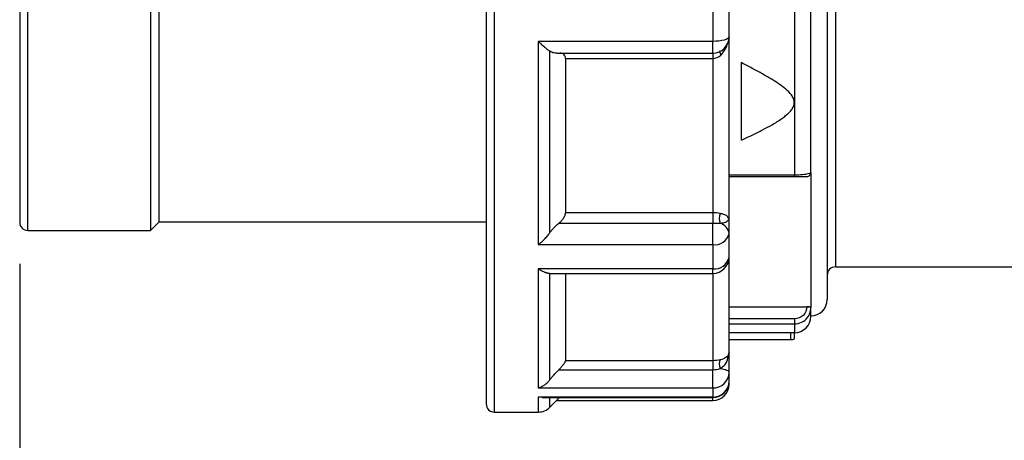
# Model space of a CAD drawing. Header units: inches. Extents: x 0 to 44, y 0 to 34.
# Tile 4 of 18: x 16.9 to 21.7, y 17.4 to 19.4. Entities that reach past the tile are written whole.
import ezdxf

# ---------------------------------------------------------------- set-up
doc = ezdxf.new("R2010")
doc.units = ezdxf.units.IN
doc.header["$LTSCALE"] = 4
doc.header["$MEASUREMENT"] = 0
doc.linetypes.add('SLD-Solid', pattern=[0])
doc.layers.add('DIMENSIONS', color=140, linetype='SLD-Solid', lineweight=25)
doc.styles.add('SLDTEXTSTYLE0', font='GOTHIC.TTF', dxfattribs={"width": 0.913})
doc.dimstyles.new('SLDDIMSTYLE1', dxfattribs={"dimtxt": 0.5, "dimasz": 0.6, "dimexe": 0, "dimexo": 0.0625, "dimgap": 0.125, "dimtad": 0, "dimtih": 1, "dimtoh": 1, "dimrnd": 1e-09, "dimzin": 4, "dimdsep": 46, "dimtxsty": 'SLDTEXTSTYLE0', "dimsah": 1, "dimcen": 0.09, "dimadec": 0, "dimazin": 1, "dimtfac": 1, "dimtofl": 0, "dimtmove": 0, "dimatfit": 3, "dimfxl": 0, "dimfrac": 2, "dimtolj": 1, "dimtzin": 12, "dimarcsym": 0})
doc.dimstyles.new('SLDDIMSTYLE2', dxfattribs={"dimtxt": 0.5, "dimasz": 0.6, "dimexe": 0, "dimexo": 0.0625, "dimgap": 0.125, "dimtad": 0, "dimtih": 1, "dimtoh": 1, "dimrnd": 1e-09, "dimzin": 12, "dimdsep": 46, "dimtxsty": 'SLDTEXTSTYLE0', "dimsah": 1, "dimcen": 0.09, "dimadec": 0, "dimazin": 3, "dimtfac": 1, "dimtofl": 0, "dimtmove": 0, "dimatfit": 3, "dimfxl": 0, "dimfrac": 2, "dimtolj": 1, "dimtzin": 12, "dimarcsym": 0})

# ---------------------------------------------------------------- blocks, each defined once
blk = doc.blocks.new('_D_1')
at = {"layer": 'DIMENSIONS'}
for p, q in [((16.922, 18.243), (16.922, 15.3313)), ((23.6248, 18.058), (23.6248, 15.3313)), ((16.922, 15.8313), (18.8513, 15.8313)), ((19.4422, 15.8275), (19.2898, 15.8275)), ((19.2898, 15.8275), (19.2898, 15.0337)), ((21.1047, 15.8275), (21.257, 15.8275)), ((21.257, 15.8275), (21.257, 15.0337)), ((23.6248, 15.8313), (21.6956, 15.8313)), ((19.2898, 15.0337), (19.4422, 15.0337)), ((21.257, 15.0337), (21.1047, 15.0337))]:
    blk.add_line(p, q, dxfattribs=at)
for points in [[(16.922, 15.8313), (17.522, 15.7113), (17.522, 15.9513)], [(23.6248, 15.8313), (23.0248, 15.9513), (23.0248, 15.7113)]]:
    blk.add_solid(points, dxfattribs=at)
at = {"layer": 'DIMENSIONS', "char_height": 0.5, "attachment_point": 1, "style": 'SLDTEXTSTYLE0'}
for s, insert in [('6.70', (19.6269, 16.5677)), ('170.3', (19.4422, 15.6724))]:
    blk.add_mtext(s, dxfattribs=dict(at, insert=insert))
blk = doc.blocks.new('_D_2')
at = {"layer": 'DIMENSIONS'}
for p, q in [((16.922, 18.243), (16.922, 12.9351)), ((29.0382, 18.062), (29.0382, 12.9351)), ((16.922, 13.4351), (21.558, 13.4351)), ((22.1489, 13.4313), (21.9965, 13.4313)), ((21.9965, 13.4313), (21.9965, 12.6375)), ((23.8114, 13.4313), (23.9637, 13.4313)), ((23.9637, 13.4313), (23.9637, 12.6375)), ((29.0382, 13.4351), (24.4022, 13.4351)), ((21.9965, 12.6375), (22.1489, 12.6375)), ((23.9637, 12.6375), (23.8114, 12.6375))]:
    blk.add_line(p, q, dxfattribs=at)
for points in [[(16.922, 13.4351), (17.522, 13.3151), (17.522, 13.5551)], [(29.0382, 13.4351), (28.4382, 13.5551), (28.4382, 13.3151)]]:
    blk.add_solid(points, dxfattribs=at)
at = {"layer": 'DIMENSIONS', "char_height": 0.5, "attachment_point": 1, "style": 'SLDTEXTSTYLE0'}
for s, insert in [('12.12', (22.1489, 14.1715)), ('307.8', (22.1489, 13.2762))]:
    blk.add_mtext(s, dxfattribs=dict(at, insert=insert))

msp = doc.modelspace()

# ---------------------------------------------------------------- linework, layer by layer
for p, q in [((16.9614, 18.4036), (16.9614, 21.5888)), ((16.922, 21.5527), (16.922, 18.443)), ((20.6523, 21.4787), (20.6523, 18.6701)), ((20.7311, 18.6826), (20.7311, 21.3379)), ((20.8098, 21.1774), (20.8098, 18.071)), ((20.8492, 20.7551), (20.8492, 18.2284)), ((17.552, 20.0001), (17.552, 18.4036)), ((17.5933, 18.445), (17.5933, 20.0001)), ((19.1681, 20.0001), (19.1681, 17.569)), ((19.2075, 17.5296), (19.2075, 20.0001)), ((20.3374, 19.3354), (20.3374, 19.4881)), ((20.2586, 19.4712), (20.2586, 19.3135)), ((20.2586, 19.3135), (19.4189, 19.3135)), ((19.4189, 19.3135), (19.4189, 18.3355)), ((20.2586, 19.2567), (20.2586, 19.3135)), ((20.3374, 18.4581), (20.3374, 19.3354)), ((19.4746, 18.393), (19.4746, 19.266)), ((19.5075, 19.2567), (20.2586, 19.2567)), ((19.5499, 19.2312), (19.5499, 18.4885)), ((19.5499, 19.2312), (20.2586, 19.2312)), ((20.2586, 19.2312), (20.2586, 18.4885)), ((20.3964, 18.838), (20.3964, 19.2112)), ((20.3964, 18.838), (20.4106, 18.8446)), ((20.7311, 18.6826), (20.7311, 18.0323)), ((20.6523, 18.6701), (20.3374, 18.6701)), ((20.3374, 18.6629), (20.6523, 18.6629)), ((20.2586, 18.4885), (19.5499, 18.4885)), ((17.552, 18.4036), (17.5933, 18.445)), ((17.5933, 18.445), (19.1681, 18.445)), ((20.3374, 18.4581), (20.3348, 18.462)), ((20.3348, 18.4552), (20.3374, 18.4581)), ((20.3374, 18.3885), (20.3374, 18.4581)), ((16.9614, 18.4036), (17.552, 18.4036)), ((19.5177, 18.4385), (20.2586, 18.4385)), ((20.2586, 18.3355), (20.2586, 18.4385)), ((20.3374, 18.2757), (20.3374, 18.3885)), ((19.4189, 18.3355), (20.2586, 18.3355)), ((20.2586, 18.3355), (20.2586, 18.2189)), ((20.3374, 17.8159), (20.3374, 18.2757)), ((20.2586, 18.2189), (19.4189, 18.2189)), ((19.4189, 18.2189), (19.4189, 17.6458)), ((20.2586, 18.197), (20.2586, 18.2189)), ((20.8492, 18.2284), (21.9516, 18.2284)), ((19.4744, 18.197), (20.2586, 18.197)), ((19.4746, 17.6854), (19.4746, 18.197)), ((19.5499, 18.197), (19.5499, 17.777)), ((20.2586, 18.197), (20.2586, 17.777)), ((20.3374, 18.0364), (20.7114, 18.0364)), ((20.7114, 18.0364), (20.7114, 18.0355)), ((20.7311, 18.0304), (20.7311, 18.0323)), ((20.7311, 17.9902), (20.7311, 18.0304)), ((20.6523, 17.9784), (20.3374, 17.9784)), ((20.3374, 17.954), (20.6523, 17.954)), ((20.6523, 17.954), (20.6523, 17.9119)), ((20.3374, 17.912), (20.6327, 17.912)), ((20.3374, 17.8784), (20.6327, 17.8784)), ((20.6327, 17.912), (20.6327, 17.8784)), ((20.2586, 17.777), (19.5499, 17.777)), ((20.3347, 17.8048), (20.3374, 17.8159)), ((20.3374, 17.7208), (20.3374, 17.8159)), ((19.5177, 17.7336), (20.2586, 17.7336)), ((20.2586, 17.6458), (20.2586, 17.7336)), ((20.3374, 17.678), (20.3374, 17.7208)), ((19.4189, 17.6458), (20.2586, 17.6458)), ((20.2586, 17.6458), (20.2586, 17.6016)), ((20.3374, 17.6638), (20.3374, 17.678)), ((20.2586, 17.6016), (19.4189, 17.6016)), ((19.4373, 17.6007), (19.4189, 17.6016)), ((19.4189, 17.6016), (19.4189, 17.5296)), ((19.4373, 17.5993), (20.2586, 17.5993)), ((19.4746, 17.5527), (19.5212, 17.5993)), ((19.4746, 17.5527), (19.4746, 17.5993)), ((20.2586, 17.5993), (20.2586, 17.6016)), ((20.2586, 17.5851), (20.2586, 17.5993)), ((19.507, 17.5851), (20.2586, 17.5851)), ((19.2075, 17.5296), (19.4189, 17.5296))]:
    msp.add_line(p, q)
at = {"flags": 128}
for points in [[(20.3374, 19.3354), (20.3359, 19.3311), (20.3314, 19.327), (20.3241, 19.3232), (20.3143, 19.3199), (20.3024, 19.3172), (20.2888, 19.3152), (20.274, 19.3139), (20.2586, 19.3135)], [(20.2941, 17.739), (20.3034, 17.7376), (20.3119, 17.7358), (20.3194, 17.7338), (20.3257, 17.7315), (20.3307, 17.729), (20.3344, 17.7263), (20.3366, 17.7236), (20.3374, 17.7208)], [(20.335, 17.6588), (20.3366, 17.661), (20.3374, 17.6638)]]:
    msp.add_lwpolyline(points, dxfattribs=at)
for centre, radius, start, end in [((20.2586, 19.3354), 0.0787, 270, 360), ((16.9614, 18.443), 0.0394, 180, 270), ((20.2803, 18.3825), 0.0574, 6.028, 76.1089), ((20.2694, 18.4045), 0.0698, 261.1474, 346.7976), ((20.2586, 18.2757), 0.0787, 270, 360), ((20.2681, 18.2888), 0.0705, 262.2966, 349.2851), ((20.8492, 18.1891), 0.0394, 90, 180), ((20.7311, 18.071), 0.0787, 270, 0), ((20.6523, 17.9902), 0.0787, 270, 0), ((20.6327, 17.9257), 0.0472, 270, 295.5794), ((20.2605, 17.7227), 0.077, 268.6543, 358.5879), ((20.2586, 17.678), 0.0787, 270, 0), ((20.2598, 17.6792), 0.0776, 269.1656, 359.1405), ((20.2586, 17.6638), 0.0787, 270, 360), ((19.2075, 17.569), 0.0394, 180, 270), ((19.4189, 17.6084), 0.0787, 270, 315)]:
    msp.add_arc(centre, radius, start, end)
for points, knots in [([(19.4746, 19.266), (19.4735, 19.2668), (19.471, 19.2685), (19.4671, 19.2713), (19.4629, 19.2746), (19.4583, 19.2782), (19.4533, 19.2823), (19.4476, 19.2871), (19.4411, 19.2928), (19.4342, 19.299), (19.4267, 19.306), (19.4218, 19.3107), (19.4189, 19.3135)], [0, 0, 0, 0, 0.072276, 0.148885, 0.22988, 0.315305, 0.4052, 0.499597, 0.616935, 0.749672, 0.853773, 1, 1, 1, 1]), ([(20.2977, 19.2472), (20.3035, 19.2541), (20.3166, 19.2694), (20.3268, 19.2891), (20.3285, 19.3013), (20.3287, 19.3028)], [0, 0, 0, 0, 0.415851, 0.930008, 1, 1, 1, 1]), ([(19.5075, 19.2576), (19.5032, 19.2574), (19.4914, 19.2569), (19.4812, 19.2625), (19.4746, 19.266)], [0, 0, 0, 0, 0.3638444, 1, 1, 1, 1]), ([(19.5499, 19.2312), (19.5497, 19.2336), (19.5494, 19.2385), (19.5462, 19.2468), (19.5394, 19.2539), (19.5308, 19.2576), (19.5249, 19.2574), (19.5228, 19.2573)], [0, 0, 0, 0, 0.137594, 0.278886, 0.558538, 0.84086, 1, 1, 1, 1]), ([(20.2586, 19.2572), (20.2586, 19.2573), (20.2586, 19.2574), (20.2586, 19.2525), (20.2586, 19.2436), (20.2586, 19.2353), (20.2586, 19.2312)], [0, 0, 0, 0, 0.166927, 0.444618, 0.722309, 1, 1, 1, 1]), ([(20.2947, 19.2683), (20.2945, 19.2682), (20.2931, 19.2678), (20.2927, 19.2639), (20.2937, 19.2569), (20.2964, 19.2505), (20.2977, 19.2472)], [0, 0, 0, 0, 0.046202, 0.364072, 0.681943, 1, 1, 1, 1]), ([(20.4105, 18.8447), (20.4233, 18.8506), (20.453, 18.8645), (20.4978, 18.8869), (20.538, 18.9087), (20.5688, 18.9271), (20.5907, 18.9415), (20.6095, 18.9555), (20.6252, 18.9692), (20.6385, 18.9839), (20.6486, 19.0004), (20.6529, 19.0195), (20.6494, 19.0354), (20.6435, 19.0473), (20.6325, 19.0637), (20.6114, 19.0839), (20.5793, 19.1078), (20.542, 19.1318), (20.4978, 19.1574), (20.4483, 19.1843), (20.414, 19.2021), (20.3964, 19.2112)], [0, 0, 0, 0, 0.06613, 0.153174, 0.234767, 0.280932, 0.322286, 0.359032, 0.39261, 0.422334, 0.455735, 0.487892, 0.52005, 0.536145, 0.553515, 0.616712, 0.673528, 0.740958, 0.822548, 0.909594, 1, 1, 1, 1]), ([(20.7311, 18.6826), (20.7311, 18.6793), (20.721, 18.675), (20.6862, 18.671), (20.666, 18.6701), (20.6523, 18.6701)], [0, 0, 0, 0, 0.1556874, 0.1946092, 0.2724529, 0.2724529, 0.2724529, 0.2724529]), ([(20.7104, 18.6629), (20.7126, 18.6632), (20.7173, 18.6636), (20.7235, 18.6669), (20.7285, 18.672), (20.73, 18.6765), (20.7307, 18.6788)], [0, 0, 0, 0, 0.2349823, 0.4804056, 0.7354418, 1, 1, 1, 1]), ([(20.6523, 18.6629), (20.6613, 18.6629), (20.6701, 18.6629), (20.6855, 18.6629), (20.6918, 18.6629), (20.7068, 18.6629), (20.7114, 18.6629), (20.7114, 18.6629)], [0, 0, 0, 0, 0.25, 0.25, 0.5, 0.5, 1, 1, 1, 1]), ([(19.5177, 18.4385), (19.5191, 18.4395), (19.5216, 18.4416), (19.5254, 18.4451), (19.5297, 18.4494), (19.5344, 18.4546), (19.5393, 18.4611), (19.5435, 18.4679), (19.5464, 18.4738), (19.5482, 18.4785), (19.5491, 18.4821), (19.5498, 18.4855), (19.5498, 18.4875), (19.5499, 18.4885)], [0, 0, 0, 0, 0.0870058, 0.1721067, 0.2558061, 0.3837719, 0.5054848, 0.6331308, 0.7533946, 0.8161608, 0.8783106, 0.9399284, 1, 1, 1, 1]), ([(20.3348, 18.462), (20.3333, 18.4658), (20.3308, 18.4722), (20.315, 18.4804), (20.3005, 18.484), (20.2941, 18.4856)], [0, 0, 0, 0, 0.444561, 0.752418, 1, 1, 1, 1]), ([(20.2941, 18.4382), (20.301, 18.4394), (20.3154, 18.4419), (20.3309, 18.4476), (20.3333, 18.4523), (20.3348, 18.4552)], [0, 0, 0, 0, 0.267765, 0.555741, 1, 1, 1, 1]), ([(19.4189, 18.3355), (19.4205, 18.3366), (19.4234, 18.3388), (19.4273, 18.3421), (19.4307, 18.3449), (19.4353, 18.3489), (19.4411, 18.3542), (19.4485, 18.3616), (19.4558, 18.3693), (19.4628, 18.3775), (19.4691, 18.3853), (19.4728, 18.3905), (19.4746, 18.393)], [0, 0, 0, 0, 0.078387, 0.146246, 0.203576, 0.250377, 0.383097, 0.500463, 0.640345, 0.77014, 0.889972, 1, 1, 1, 1]), ([(19.4746, 18.393), (19.4758, 18.3947), (19.4783, 18.3981), (19.4821, 18.4031), (19.4862, 18.4081), (19.4904, 18.4129), (19.4957, 18.4187), (19.5022, 18.4251), (19.5099, 18.4321), (19.5151, 18.4363), (19.5177, 18.4385)], [0, 0, 0, 0, 0.094901, 0.19129, 0.289481, 0.389769, 0.492428, 0.659191, 0.828044, 1, 1, 1, 1]), ([(19.4746, 18.197), (19.4735, 18.197), (19.471, 18.1969), (19.4671, 18.1973), (19.4629, 18.198), (19.4583, 18.1991), (19.4533, 18.2006), (19.4476, 18.2027), (19.4411, 18.2056), (19.4342, 18.2092), (19.4267, 18.2136), (19.4218, 18.217), (19.4189, 18.2189)], [0, 0, 0, 0, 0.072277, 0.148886, 0.229881, 0.315307, 0.405203, 0.4996, 0.616937, 0.749674, 0.853774, 1, 1, 1, 1]), ([(20.7114, 18.0355), (20.7114, 18.0207), (20.705, 18.0056), (20.6831, 17.9846), (20.6677, 17.9784), (20.6523, 17.9784)], [0, 0, 0, 0, 0.5, 0.5, 1, 1, 1, 1]), ([(20.6523, 17.954), (20.6758, 17.954), (20.7166, 17.9731), (20.7311, 18.0134), (20.7311, 18.0304)], [0, 0, 0, 0, 0.1340718, 0.2346257, 0.2346257, 0.2346257, 0.2346257]), ([(20.7311, 18.0323), (20.7311, 18.0325), (20.731, 18.0328), (20.7305, 18.0333), (20.7298, 18.0338), (20.7289, 18.0342), (20.7278, 18.0346), (20.7266, 18.0349), (20.7258, 18.0351), (20.7241, 18.0354), (20.7213, 18.0359), (20.7165, 18.0363), (20.7131, 18.0363), (20.7114, 18.0364)], [0, 0, 0, 0, 0.083303, 0.162677, 0.238122, 0.309638, 0.377225, 0.440882, 0.500611, 0.500863, 0.670269, 0.83664, 1, 1, 1, 1]), ([(20.6327, 17.912), (20.634, 17.912), (20.6368, 17.912), (20.6408, 17.912), (20.6448, 17.912), (20.6486, 17.9119), (20.6511, 17.9119), (20.6523, 17.9119)], [0, 0, 0, 0, 0.202073, 0.401453, 0.599788, 0.79875, 1, 1, 1, 1]), ([(20.653, 17.8831), (20.653, 17.8835), (20.653, 17.8842), (20.6529, 17.8903), (20.6526, 17.8994), (20.6525, 17.9076), (20.6523, 17.9119)], [0, 0, 0, 0, 0.250207, 0.492434, 0.73403, 1, 1, 1, 1]), ([(19.5177, 17.7336), (19.5191, 17.735), (19.5216, 17.7376), (19.5254, 17.7416), (19.5297, 17.7463), (19.5344, 17.7517), (19.5393, 17.7577), (19.5435, 17.7635), (19.5464, 17.7681), (19.5482, 17.7713), (19.5491, 17.7735), (19.5498, 17.7755), (19.5498, 17.7765), (19.5499, 17.777)], [0, 0, 0, 0, 0.0870058, 0.1721067, 0.2558061, 0.3837719, 0.5054848, 0.6331308, 0.7533946, 0.8161608, 0.8783106, 0.9399284, 1, 1, 1, 1]), ([(20.3374, 17.8159), (20.3374, 17.8158), (20.3374, 17.8158), (20.3374, 17.8103), (20.3341, 17.8023), (20.3202, 17.7901), (20.306, 17.784), (20.2941, 17.7811)], [-0.0009931, -0.0009931, -0.0009931, -0.0009931, 0, 0, 0.1658619, 0.2487929, 0.4146548, 0.4146548, 0.4146548, 0.4146548]), ([(20.2941, 17.739), (20.301, 17.7437), (20.3154, 17.7536), (20.3309, 17.7761), (20.3333, 17.794), (20.3347, 17.8048)], [0, 0, 0, 0, 0.268472, 0.55721, 1, 1, 1, 1]), ([(19.4746, 17.6854), (19.4758, 17.6869), (19.4783, 17.69), (19.4821, 17.6947), (19.4862, 17.6995), (19.4904, 17.7045), (19.4957, 17.7105), (19.5022, 17.7176), (19.5099, 17.7257), (19.5151, 17.731), (19.5177, 17.7336)], [0, 0, 0, 0, 0.094901, 0.19129, 0.289481, 0.389769, 0.492428, 0.659191, 0.828044, 1, 1, 1, 1]), ([(19.4189, 17.6458), (19.4205, 17.6463), (19.4234, 17.6472), (19.4273, 17.6488), (19.4307, 17.6502), (19.4353, 17.6524), (19.4411, 17.6556), (19.4485, 17.6604), (19.4558, 17.6659), (19.4628, 17.6722), (19.4691, 17.6786), (19.4728, 17.6832), (19.4746, 17.6854)], [0, 0, 0, 0, 0.078387, 0.146247, 0.203577, 0.250379, 0.3831, 0.500466, 0.640347, 0.770141, 0.889972, 1, 1, 1, 1])]:
    msp.add_open_spline(points, degree=3, knots=knots)
for points in [[(20.2586, 19.2312), (20.2727, 19.2312), (20.2867, 19.237), (20.2977, 19.2472)], [(20.7114, 18.6629), (20.7166, 18.6629), (20.7268, 18.6672), (20.7311, 18.6775), (20.7311, 18.6826)], [(20.6523, 18.6629), (20.6523, 18.6629), (20.6523, 18.6656), (20.6523, 18.6701)], [(20.2941, 18.4856), (20.2837, 18.4877), (20.2712, 18.4885), (20.2586, 18.4885)], [(20.2586, 18.4885), (20.2586, 18.4816), (20.2586, 18.4635), (20.2586, 18.4455), (20.2586, 18.4385)], [(20.2941, 18.4856), (20.2883, 18.4717), (20.2883, 18.4514), (20.2941, 18.4382)], [(20.2586, 18.4385), (20.2712, 18.4385), (20.2837, 18.4386), (20.2941, 18.4382)], [(20.7311, 18.0304), (20.7311, 18.0318), (20.7268, 18.0344), (20.7166, 18.0355), (20.7114, 18.0355)], [(20.6523, 17.9784), (20.6523, 17.9732), (20.6523, 17.9617), (20.6523, 17.9551), (20.6523, 17.954)], [(20.2941, 17.7811), (20.2837, 17.7787), (20.2712, 17.777), (20.2586, 17.777)], [(20.2586, 17.777), (20.2586, 17.7738), (20.2586, 17.7614), (20.2586, 17.7426), (20.2586, 17.7336)], [(20.2941, 17.7811), (20.2883, 17.773), (20.2883, 17.7549), (20.2941, 17.739)], [(20.2586, 17.7336), (20.2712, 17.7336), (20.2837, 17.7358), (20.2941, 17.739)]]:
    msp.add_open_spline(points, degree=3)

# ---------------------------------------------------------------- dimensions: what is measured, and where the dimension line sits
at = {"layer": 'DIMENSIONS'}
for base, p2, dimstyle, picture, middle in [((23.6248, 15.8313), (23.6248, 18.258), 'SLDDIMSTYLE1', '_D_1', (20.2734, 15.8313)), ((29.0382, 13.4351), (29.0382, 18.262), 'SLDDIMSTYLE2', '_D_2', (22.9801, 13.4351))]:
    dim = msp.add_linear_dim(base=base, p1=(16.922, 18.443), p2=p2, dimstyle=dimstyle, dxfattribs=at)
    dim.commit()
    dim.dimension.update_dxf_attribs({"geometry": picture, "text_midpoint": middle, "dimtype": 160})

doc.saveas('drawing.dxf')
